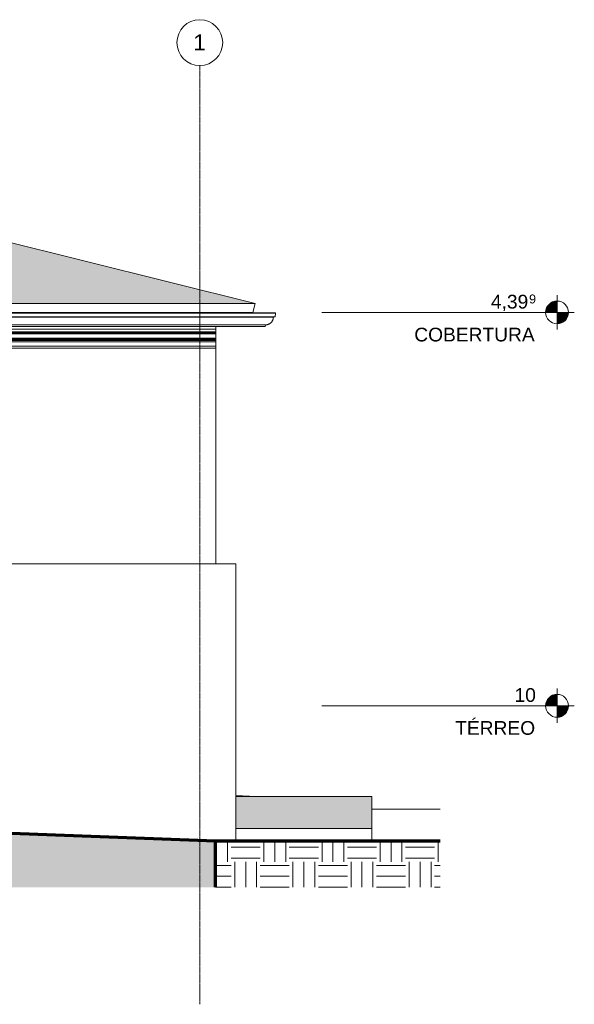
# Model space of a CAD drawing. Header units: millimetres. Extents: x -5998 to 64464, y -2232 to 8822.
# Tile 30 of 52: x 27929 to 33987, y -2232 to 8528. Entities that reach past the tile are written whole.
import ezdxf

# ---------------------------------------------------------------- set-up
doc = ezdxf.new("R2010")
doc.units = ezdxf.units.MM
doc.linetypes.add('_Traço - ponto', pattern=[16, 12, -2, 0, -2])
for name, color, linetype, lineweight in [('A-FLOR', 192, 'Continuous', 18), ('A-FLOR-LEVL', 51, 'Continuous', 9), ('A-FLOR-PATT', 8, 'Continuous', 18), ('A-GENM', 13, 'Continuous', 18), ('A-ROOF', 132, 'Continuous', 18), ('A-ROOF-OTLN', 132, 'Continuous', 18), ('A-ROOF-PATT', 132, 'Continuous', 18), ('A-WALL', 113, 'Continuous', 18), ('S-GRID', 1, 'Continuous', 9), ('S-GRID-IDEN', 1, 'Continuous', 9)]:
    doc.layers.add(name, color=color, linetype=linetype, lineweight=lineweight)
doc.styles.add('Arial', font='arial.ttf', dxfattribs={"height": 150})
doc.styles.add('Arial_1', font='arial.ttf', dxfattribs={"height": 97.483633})
doc.styles.add('Arial_2', font='arial.ttf', dxfattribs={"height": 175})
pattern_1 = [(0, (11188.6, 0), (317.5, 317.5), [317.5, -317.5]), (0, (11188.6, 119.06), (317.5, 317.5), [317.5, -317.5]), (0, (11188.6, 238.12), (317.5, 317.5), [317.5, -317.5]), (90, (11228.27, 277.8), (-317.5, 317.5), [317.5, -317.5]), (90, (11347.34, 277.8), (-317.5, 317.5), [317.5, -317.5]), (90, (11466.4, 277.8), (-317.5, 317.5), [317.5, -317.5])]

# ---------------------------------------------------------------- blocks, each defined once
blk = doc.blocks.new('ORNAMENTO SUPERIOR - ORNAMENTO SUPERIOR-4323885-ELEVAÇÃO 3 - MAPEAMENTO DE DANOS')
at = {"layer": 'A-GENM'}
for p, q in [((30071, 5329), (30071, 5323)), ((30071, 5174), (30071, 5147)), ((21981, 5147), (30071, 5147)), ((21981, 5117), (30071, 5117)), ((21981, 5107), (30071, 5107)), ((21981, 5097), (30071, 5097)), ((30071, 5147), (30071, 5117)), ((30071, 5117), (30071, 5107)), ((30071, 5107), (30071, 5097)), ((30071, 5097), (30071, 5047)), ((21981, 5047), (30071, 5047)), ((21981, 5042), (30071, 5042)), ((21981, 5032), (30071, 5032)), ((21981, 5024), (30071, 5024)), ((21981, 5009), (30071, 5009)), ((21981, 4959), (30071, 4959)), ((30071, 5047), (30071, 5042)), ((30071, 5042), (30071, 5032)), ((30071, 5032), (30071, 5024)), ((30071, 5024), (30071, 5009)), ((30071, 5009), (30071, 4959)), ((30071, 4959), (30071, 4939)), ((21981, 4939), (30071, 4939))]:
    blk.add_line(p, q, dxfattribs=at)
blk = doc.blocks.new('Level - M_Level Head ABNT-2835562-ELEVAÇÃO 3 - MAPEAMENTO DE DANOS')
at = {"layer": 'A-FLOR-LEVL'}
h = blk.add_hatch(color=256, dxfattribs=at)
edge = h.paths.add_edge_path(flags=0)
edge.add_line((33799, 1030), (33674, 1030))
edge.add_arc((33799, 1030), 125, 90, 180, ccw=False)
edge.add_line((33799, 1155), (33799, 1030))
h = blk.add_hatch(color=256, dxfattribs=at)
edge = h.paths.add_edge_path(flags=0)
edge.add_arc((33799, 1030), 125, -90, 0, ccw=False)
edge.add_line((33799, 905), (33799, 1030))
edge.add_line((33799, 1030), (33924, 1030))
for p, q in [((33799, 1219), (33799, 844)), ((33799, 1030), (33799, 1155)), ((33606, 1030), (33987, 1030)), ((33674, 1030), (33799, 1030)), ((33924, 1030), (33799, 1030)), ((33799, 1030), (33799, 905))]:
    blk.add_line(p, q, dxfattribs=at)
blk.add_circle((33799, 1030), 125, dxfattribs=at)
for start, end in [(90, 180), (270, 0)]:
    blk.add_arc((33799, 1030), 125, start, end, dxfattribs=at)
blk = doc.blocks.new('Grid - Head Grid-11506-ELEVAÇÃO 3 - MAPEAMENTO DE DANOS')
at = {"layer": 'S-GRID-IDEN'}
blk.add_circle((29896, 8278), 250, dxfattribs=at)

msp = doc.modelspace()

# ---------------------------------------------------------------- hatches: boundary and pattern name
at = {"layer": 'A-FLOR-PATT'}
h = msp.add_hatch(dxfattribs=at)
h.set_pattern_fill('FP_8', color=256, style=0, pattern_type=2)
h.set_pattern_definition(pattern_1)
h.paths.add_polyline_path([(-3349, -953), (30066, -953), (30066, -450), (-3349, 830), (-3349, 138)], flags=0)
msp.add_hatch(color=256, dxfattribs=at).paths.add_polyline_path([(30291, -310), (31776, -310), (31776, 40), (30291, 40), (30291, -100)], flags=0)
h = msp.add_hatch(dxfattribs=at)
h.set_pattern_fill('FP_8', color=256, style=0, pattern_type=2)
h.set_pattern_definition(pattern_1)
h.paths.add_polyline_path([(32520, -953), (32520, -450), (30066, -450), (30066, -953), (30113, -953)], flags=0)
at = {"layer": 'A-ROOF-PATT'}
h = msp.add_hatch(dxfattribs=at)
h.set_pattern_fill('FP_4', color=256, style=0, pattern_type=2)
h.set_pattern_definition([(308.171, (-48.806, 2853.07), (266.702737, -282.72759), [4.316, -427.236]), (0, (-63.474, 2849.677), (0, 56.546), [17.335, -249.364]), (286.287, (-55.473, 2881.625), (266.6998212, -904.73113249), [33.284, -6623.526]), (0, (-267.5, 2853.92), (0, 56.546), [46.672, -220.027]), (0, (-267.5, 2849.677), (0, 56.546), [45.339, -221.361]), (324.75, (-71.475, 2855.331), (266.7010014, -169.636482), [9.797, -969.95]), (341.747, (-83.477, 2859.289), (533.4016194, -169.6372911), [12.637, -2514.845]), (349.002, (-99.479, 2862.399), (2933.70406785, -565.43547804), [16.301, -3243.982]), (355.721, (-122.148, 2864.096), (800.10070726, -56.5387005), [22.733, -4523.843]), (358.265, (-134.15, 2868.054), (266.7002429, -0.0008396), [18.678, -1849.079]), (355.534, (-115.481, 2867.489), (2933.7020579, -226.1597279), [25.414, -5057.322]), (350.373, (-90.145, 2865.509), (1066.799323, -169.643475), [20.288, -1332.258]), (342.861, (-70.142, 2862.117), (2400.3109212, -735.0806388), [15.35, -3054.696]), (73.713, (-222.161, 2849.677), (1600.19541243, 5484.93408275), [33.284, -6623.526]), (71.981, (-212.826, 2825.079), (266.705408, 848.1833981), [25.866, -1698.53]), (288.019, (-63.474, 2849.677), (266.7060756, -791.6378586), [25.866, -1698.53]), (0, (-144.82, 2864.096), (0, 56.546), [22.669, -244.03]), (5.101, (-170.154, 2861.834), (1866.90118184, 169.62512038), [25.437, -5062.014]), (10.803, (-183.489, 2859.289), (266.7003244, 56.5444875), [13.576, -2701.545]), (16.532, (-196.824, 2855.331), (533.401706, 169.634409), [13.91, -1377.096]), (35.25, (-204.825, 2849.677), (533.401929, 395.820364), [9.797, -969.95]), (0, (-222.16, 2849.677), (0, 56.546), [17.335, -249.364]), (51.829, (-222.16, 2849.677), (0.000956, 56.545557), [4.316, -427.236]), (34.155, (-219.494, 2853.069), (1066.8096709, 735.0873754), [8.057, -1603.394]), (17.139, (-212.826, 2857.593), (533.4024608, 169.6338103), [15.35, -3054.696]), (9.627, (-198.158, 2862.117), (266.6992313, 56.5473477), [20.288, -1332.258]), (4.466, (-178.155, 2865.509), (2133.601316, 169.62021398), [25.414, -5057.322]), (1.735, (-152.819, 2867.489), (1600.1994873, 56.5489004), [18.678, -1849.079]), (325.845, (-55.473, 2857.593), (266.701954, -169.6359496), [8.057, -1603.394]), (0, (-47.473, 2853.92), (0, 56.546), [46.672, -220.027]), (0, (-46.14, 2849.677), (0, 56.546), [45.339, -221.361])])
h.paths.add_polyline_path([(30113, 5425), (30501, 5425), (27445, 6189), (21981, 6189), (21981, 5425), (30071, 5425)], flags=0)

# ---------------------------------------------------------------- linework, layer by layer
at = {"layer": 'A-FLOR', "lineweight": 70}
for p, q in [((30066, -450), (-3349, 830)), ((30066, -953), (30066, -450)), ((32520, -450), (30066, -450))]:
    msp.add_line(p, q, dxfattribs=at)
at = {"layer": 'A-FLOR'}
for p, q in [((30291, 51), (30511, 40)), ((30291, 40), (31776, 40)), ((31776, -450), (31776, 40)), ((31776, -100), (32520, -100)), ((30291, -310), (31776, -310)), ((30291, -310), (30291, -450))]:
    msp.add_line(p, q, dxfattribs=at)
at = {"layer": 'A-FLOR-LEVL'}
for p, q in [((33799, 5329), (31230, 5329)), ((33799, 1030), (31230, 1030))]:
    msp.add_line(p, q, dxfattribs=at)
at = {"layer": 'A-ROOF'}
for p, q in [((27445, 6189), (30501, 5425)), ((21981, 5425), (30501, 5425)), ((30477, 5329), (30501, 5425)), ((30477, 5329), (21981, 5329))]:
    msp.add_line(p, q, dxfattribs=at)
at = {"layer": 'A-ROOF-OTLN'}
for p, q in [((30718, 5323), (21981, 5323)), ((30507, 5323), (21981, 5323)), ((30723, 5322), (21981, 5322)), ((30719, 5282), (21981, 5282)), ((30700, 5279), (21981, 5279)), ((30700, 5279), (30719, 5282)), ((30723, 5322), (30718, 5323)), ((30719, 5282), (30723, 5322)), ((21981, 5193), (30614, 5193)), ((30611, 5174), (21981, 5174)), ((30611, 5174), (30614, 5193))]:
    msp.add_line(p, q, dxfattribs=at)
msp.add_open_spline([(30614, 5193), (30618, 5193), (30626, 5194), (30636, 5196), (30645, 5199), (30652, 5202), (30657, 5205), (30662, 5208), (30666, 5211), (30671, 5215), (30675, 5218), (30679, 5223), (30683, 5228), (30688, 5236), (30693, 5246), (30698, 5260), (30700, 5272), (30700, 5279)], degree=3, knots=[0, 0, 0, 0, 0.083333, 0.166667, 0.25, 0.291667, 0.333333, 0.375, 0.416667, 0.458333, 0.5, 0.541667, 0.583333, 0.666667, 0.75, 0.833333, 1, 1, 1, 1], dxfattribs=at)
at = {"layer": 'A-WALL'}
for p, q in [((30071, 2580), (30071, 4939)), ((30291, 2580), (21981, 2580)), ((30291, -310), (30291, 2580))]:
    msp.add_line(p, q, dxfattribs=at)
at = {"layer": 'S-GRID', "linetype": '_Traço - ponto'}
msp.add_line((29896, -2232), (29896, 8028), dxfattribs=at)

# ---------------------------------------------------------------- block references
at = {"layer": 'A-FLOR-LEVL'}
for p in [(0, 4299), (0, 0)]:
    msp.add_blockref('Level - M_Level Head ABNT-2835562-ELEVAÇÃO 3 - MAPEAMENTO DE DANOS', p, dxfattribs=at)
at = {"layer": 'A-GENM'}
msp.add_blockref('ORNAMENTO SUPERIOR - ORNAMENTO SUPERIOR-4323885-ELEVAÇÃO 3 - MAPEAMENTO DE DANOS', (0, 0), dxfattribs=at)
at = {"layer": 'S-GRID-IDEN'}
msp.add_blockref('Grid - Head Grid-11506-ELEVAÇÃO 3 - MAPEAMENTO DE DANOS', (0, 0), dxfattribs=at)

# ---------------------------------------------------------------- texts
at = {"layer": 'A-FLOR-LEVL', "attachment_point": 1}
for s, insert, char_height, width, style in [('4,39', (33076, 5522), 150, 505.06, 'Arial'), ('9', (33493, 5525), 97.5, 96.2, 'Arial_1'), ('COBERTURA', (32239, 5162), 150, 1615.4, 'Arial'), ('10', (33334, 1223), 150, 288.61, 'Arial'), ('TÉRREO', (32686, 863), 150, 1074.26, 'Arial')]:
    msp.add_mtext(s, dxfattribs=dict(at, insert=insert, char_height=char_height, width=width, style=style))
at = {"layer": 'S-GRID-IDEN', "insert": (29825, 8368), "char_height": 175, "width": 168.35, "attachment_point": 1, "style": 'Arial_2'}
msp.add_mtext('1', dxfattribs=at)

doc.saveas('drawing.dxf')
